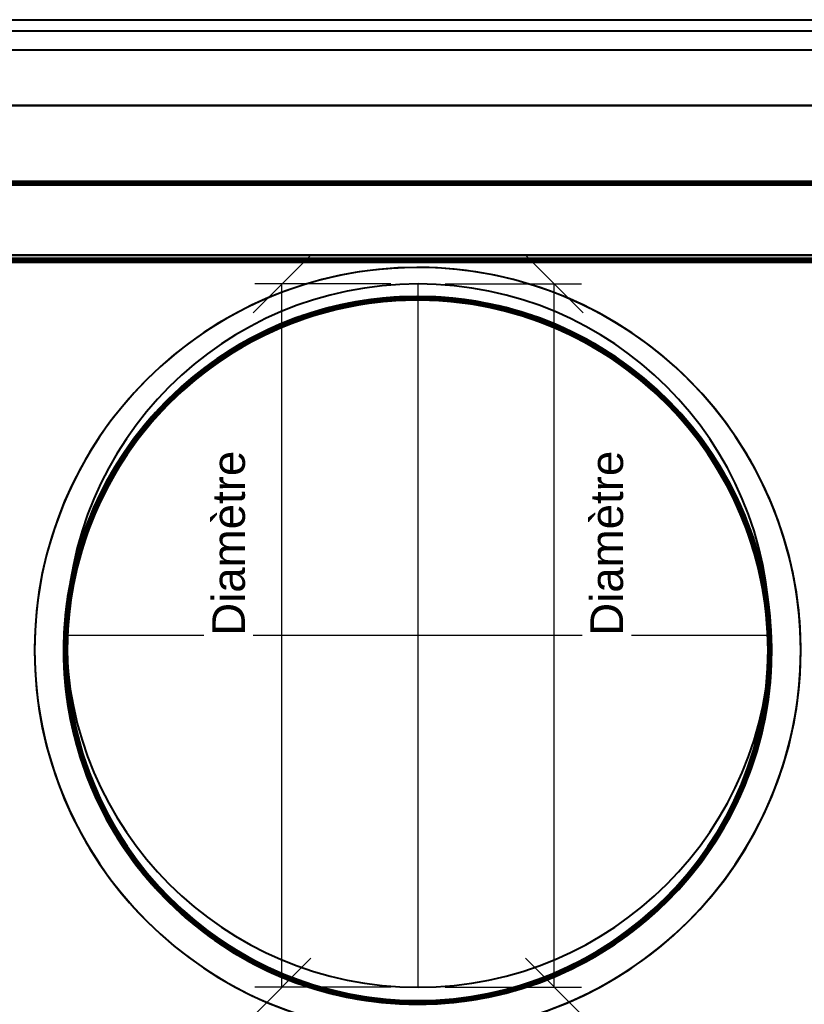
# Model space of a CAD drawing. Header units: millimetres. Extents: x -1442 to 3067, y -120 to 1046.
# Tile 59 of 75: x -178 to 173, y 605 to 1046. Entities that reach past the tile are written whole.
import ezdxf

# ---------------------------------------------------------------- set-up
doc = ezdxf.new("R2010")
doc.units = ezdxf.units.MM
doc.layers.add('A-GENM', color=13, linetype='Continuous', lineweight=40)
doc.layers.add('G-IMPT', color=8, linetype='Continuous', lineweight=40)
doc.styles.add('Arial_1', font='arial.ttf', dxfattribs={"height": 14.6304})

# ---------------------------------------------------------------- blocks, each defined once
blk = doc.blocks.new('Nexa Toit - 1000-755047-Gauche')
at = {"layer": 'A-GENM'}
for p, q in [((-490, 1045.87), (490, 1045.87)), ((-490, 1045.87), (490, 1045.87)), ((-490, 1040.87), (490, 1040.87)), ((-490, 1040.87), (490, 1040.87)), ((-490, 1032.37), (490, 1032.37)), ((-490, 1032.37), (490, 1032.37)), ((490, 1007.37), (-490, 1007.37)), ((-490, 1007.37), (490, 1007.37)), ((-490, 1007.37), (490, 1007.37)), ((490, 1007.37), (-490, 1007.37)), ((-490, 973.37), (490, 973.37)), ((490, 973.37), (-490, 973.37))]:
    blk.add_line(p, q, dxfattribs=at)
blk = doc.blocks.new('Souche connecteur circulaire R23 - Souche connecteur circulaire R23-755164-Gauche')
at = {"layer": 'A-GENM'}
for start, end in [(0, 180), (360, 180), (180, 0), (180, 360)]:
    blk.add_arc((0, 770), 157.5, start, end, dxfattribs=at)
blk = doc.blocks.new('Souche connecteur circulaire R23 - Souche connecteur circulaire R23-755166-Gauche')
at = {"layer": 'A-GENM'}
for start, end in [(360, 180), (0, 180), (180, 360), (180, 0)]:
    blk.add_arc((0, 770), 157.5, start, end, dxfattribs=at)
blk = doc.blocks.new('NEXA 1000 CALQUES_dwg-755156-Gauche')
at = {"layer": 'G-IMPT'}
for p, q in [((332.4, 973.37), (-368.4, 973.37)), ((332.4, 938.37), (-368.4, 938.37)), ((-367.9, 938.37), (331.9, 938.37)), ((331.9, 937.87), (-367.9, 937.87)), ((-2.1, 938.87), (-2.1, 938.37)), ((-2.1, 938.87), (-2.1, 938.37)), ((-0.5, 938.87), (-2.1, 938.87)), ((1.1, 938.87), (-2.1, 938.87)), ((-0.5, 938.87), (-2.1, 938.87)), ((1.1, 938.87), (-2.1, 938.87)), ((-2.1, 938.87), (-0.5, 938.87)), ((-2.1, 938.87), (-0.5, 938.87)), ((-0.5, 938.37), (-2.1, 938.37)), ((-0.5, 938.37), (-2.1, 938.37)), ((-2.1, 938.37), (-0.5, 938.37)), ((-2.1, 938.37), (1.1, 938.37)), ((-2.1, 938.37), (-0.5, 938.37)), ((-2.1, 938.37), (1.1, 938.37)), ((1.1, 938.87), (-0.5, 938.87)), ((1.1, 938.87), (-0.5, 938.87)), ((-0.5, 938.87), (1.1, 938.87)), ((-0.5, 938.87), (1.1, 938.87)), ((1.1, 938.37), (-0.5, 938.37)), ((1.1, 938.37), (-0.5, 938.37)), ((-0.5, 938.37), (1.1, 938.37)), ((-0.5, 938.37), (1.1, 938.37)), ((1.1, 938.37), (1.1, 938.87)), ((1.1, 938.37), (1.1, 938.87)), ((60.79, 938.87), (60.79, 938.37)), ((64.04, 938.87), (60.79, 938.87)), ((67.29, 938.87), (60.79, 938.87)), ((60.79, 938.87), (64.04, 938.87)), ((64.04, 938.37), (60.79, 938.37)), ((60.79, 938.37), (67.29, 938.37)), ((60.79, 938.37), (64.04, 938.37)), ((67.29, 938.87), (64.04, 938.87)), ((64.04, 938.87), (67.29, 938.87)), ((67.29, 938.37), (64.04, 938.37)), ((64.04, 938.37), (67.29, 938.37)), ((67.29, 938.37), (67.29, 938.87))]:
    blk.add_line(p, q, dxfattribs=at)
at = {"layer": 'G-IMPT', "flags": 128}
for points in [[(-368.4, 973.37), (-193.2, 973.37), (-18, 973.37), (157.2, 973.37), (332.4, 973.37)], [(332.4, 973.37), (157.2, 973.37), (-18, 973.37), (-193.2, 973.37), (-368.4, 973.37)], [(332.4, 973.37), (157.2, 973.37), (-18, 973.37), (-193.2, 973.37), (-368.4, 973.37)], [(-368.4, 973.37), (-193.2, 973.37), (-18, 973.37), (157.2, 973.37), (332.4, 973.37)], [(-368.4, 972.87), (-193.2, 972.87), (-18, 972.87), (157.2, 972.87), (332.4, 972.87)], [(332.4, 972.87), (157.2, 972.87), (-18, 972.87), (-193.2, 972.87), (-368.4, 972.87)], [(332.4, 972.77), (157.2, 972.77), (-18, 972.77), (-193.2, 972.77), (-368.4, 972.77)], [(-368.4, 972.77), (-193.2, 972.77), (-18, 972.77), (157.2, 972.77), (332.4, 972.77)], [(-368.4, 972.77), (-193.2, 972.77), (-18, 972.77), (157.2, 972.77), (332.4, 972.77)], [(332.4, 972.77), (157.2, 972.77), (-18, 972.77), (-193.2, 972.77), (-368.4, 972.77)], [(332.4, 972.77), (157.2, 972.77), (-18, 972.77), (-193.2, 972.77), (-368.4, 972.77)], [(-368.4, 972.77), (-193.2, 972.77), (-18, 972.77), (157.2, 972.77), (332.4, 972.77)], [(-368, 972.87), (-193, 972.87), (-18, 972.87), (157, 972.87), (332, 972.87)], [(332, 972.87), (157, 972.87), (-18, 972.87), (-193, 972.87), (-368, 972.87)], [(-368, 972.87), (-193, 972.87), (-18, 972.87), (157, 972.87), (332, 972.87)], [(332, 972.87), (157, 972.87), (-18, 972.87), (-193, 972.87), (-368, 972.87)], [(331.9, 971.87), (156.95, 971.87), (-18, 971.87), (-192.95, 971.87), (-367.9, 971.87)], [(-367.9, 971.87), (-192.95, 971.87), (-18, 971.87), (156.95, 971.87), (331.9, 971.87)], [(331.9, 971.87), (156.95, 971.87), (-18, 971.87), (-192.95, 971.87), (-367.9, 971.87)], [(-367.9, 971.87), (-192.95, 971.87), (-18, 971.87), (156.95, 971.87), (331.9, 971.87)], [(-367.9, 971.87), (-192.95, 971.87), (-18, 971.87), (156.95, 971.87), (331.9, 971.87)], [(331.9, 971.87), (156.95, 971.87), (-18, 971.87), (-192.95, 971.87), (-367.9, 971.87)], [(331.9, 971.87), (156.95, 971.87), (-18, 971.87), (-192.95, 971.87), (-367.9, 971.87)], [(-367.9, 971.87), (-192.95, 971.87), (-18, 971.87), (156.95, 971.87), (331.9, 971.87)], [(-368.4, 940.37), (-193.2, 940.37), (-18, 940.37), (157.2, 940.37), (332.4, 940.37)], [(332.4, 940.37), (157.2, 940.37), (-18, 940.37), (-193.2, 940.37), (-368.4, 940.37)], [(332.4, 940.37), (157.2, 940.37), (-18, 940.37), (-193.2, 940.37), (-368.4, 940.37)], [(-368.4, 940.37), (-193.2, 940.37), (-18, 940.37), (157.2, 940.37), (332.4, 940.37)], [(-367.9, 940.37), (-192.95, 940.37), (-18, 940.37), (156.95, 940.37), (331.9, 940.37)], [(331.9, 940.37), (156.95, 940.37), (-18, 940.37), (-192.95, 940.37), (-367.9, 940.37)], [(331.9, 940.37), (156.95, 940.37), (-18, 940.37), (-192.95, 940.37), (-367.9, 940.37)], [(-367.9, 940.37), (-192.95, 940.37), (-18, 940.37), (156.95, 940.37), (331.9, 940.37)], [(-368.4, 938.37), (-193.2, 938.37), (-18, 938.37), (157.2, 938.37), (332.4, 938.37)], [(332.4, 938.37), (157.2, 938.37), (-18, 938.37), (-193.2, 938.37), (-368.4, 938.37)], [(332.4, 938.37), (157.2, 938.37), (-18, 938.37), (-193.2, 938.37), (-368.4, 938.37)], [(-368.4, 938.37), (-193.2, 938.37), (-18, 938.37), (157.2, 938.37), (332.4, 938.37)], [(-368.4, 937.87), (-193.2, 937.87), (-18, 937.87), (157.2, 937.87), (332.4, 937.87)], [(332.4, 937.87), (157.2, 937.87), (-18, 937.87), (-193.2, 937.87), (-368.4, 937.87)], [(332.4, 937.77), (157.2, 937.77), (-18, 937.77), (-193.2, 937.77), (-368.4, 937.77)], [(332.4, 937.77), (157.2, 937.77), (-18, 937.77), (-193.2, 937.77), (-368.4, 937.77)], [(-368.4, 937.77), (-193.2, 937.77), (-18, 937.77), (157.2, 937.77), (332.4, 937.77)], [(-368.4, 937.77), (-193.2, 937.77), (-18, 937.77), (157.2, 937.77), (332.4, 937.77)], [(-368.4, 937.77), (-193.2, 937.77), (-18, 937.77), (157.2, 937.77), (332.4, 937.77)], [(332.4, 937.77), (157.2, 937.77), (-18, 937.77), (-193.2, 937.77), (-368.4, 937.77)], [(331.9, 938.97), (156.95, 938.97), (-18, 938.97), (-192.95, 938.97), (-367.9, 938.97)], [(-367.9, 938.97), (-192.95, 938.97), (-18, 938.97), (156.95, 938.97), (331.9, 938.97)], [(331.9, 938.97), (156.95, 938.97), (-18, 938.97), (-192.95, 938.97), (-367.9, 938.97)], [(-367.9, 938.97), (-192.95, 938.97), (-18, 938.97), (156.95, 938.97), (331.9, 938.97)], [(331.9, 938.37), (156.95, 938.37), (-18, 938.37), (-192.95, 938.37), (-367.9, 938.37)], [(-367.9, 938.37), (-192.95, 938.37), (-18, 938.37), (156.95, 938.37), (331.9, 938.37)], [(-367.9, 938.37), (-192.95, 938.37), (-18, 938.37), (156.95, 938.37), (331.9, 938.37)], [(331.9, 938.37), (156.95, 938.37), (-18, 938.37), (-192.95, 938.37), (-367.9, 938.37)], [(-367.9, 938.37), (-192.95, 938.37), (-18, 938.37), (156.95, 938.37), (331.9, 938.37)], [(331.9, 938.37), (156.95, 938.37), (-18, 938.37), (-192.95, 938.37), (-367.9, 938.37)], [(-367.9, 938.37), (-192.95, 938.37), (-18, 938.37), (156.95, 938.37), (331.9, 938.37)], [(331.9, 938.37), (156.95, 938.37), (-18, 938.37), (-192.95, 938.37), (-367.9, 938.37)], [(-367.9, 937.87), (-192.95, 937.87), (-18, 937.87), (156.95, 937.87), (331.9, 937.87)], [(331.9, 937.87), (156.95, 937.87), (-18, 937.87), (-192.95, 937.87), (-367.9, 937.87)], [(331.9, 937.87), (156.95, 937.87), (-18, 937.87), (-192.95, 937.87), (-367.9, 937.87)], [(-367.9, 937.87), (-192.95, 937.87), (-18, 937.87), (156.95, 937.87), (331.9, 937.87)], [(331.9, 937.87), (156.95, 937.87), (-18, 937.87), (-192.95, 937.87), (-367.9, 937.87)], [(-367.9, 937.87), (-192.95, 937.87), (-18, 937.87), (156.95, 937.87), (331.9, 937.87)], [(-367.9, 937.87), (-192.95, 937.87), (-18, 937.87), (156.95, 937.87), (331.9, 937.87)], [(331.9, 937.87), (156.95, 937.87), (-18, 937.87), (-192.95, 937.87), (-367.9, 937.87)], [(331.9, 937.87), (156.95, 937.87), (-18, 937.87), (-192.95, 937.87), (-367.9, 937.87)], [(-367.9, 937.87), (-192.95, 937.87), (-18, 937.87), (156.95, 937.87), (331.9, 937.87)], [(331.9, 937.87), (156.95, 937.87), (-18, 937.87), (-192.95, 937.87), (-367.9, 937.87)], [(-367.9, 937.87), (-192.95, 937.87), (-18, 937.87), (156.95, 937.87), (331.9, 937.87)], [(-367.9, 937.37), (-192.95, 937.37), (-18, 937.37), (156.95, 937.37), (331.9, 937.37)], [(331.9, 937.37), (156.95, 937.37), (-18, 937.37), (-192.95, 937.37), (-367.9, 937.37)], [(-367.9, 937.37), (-192.95, 937.37), (-18, 937.37), (156.95, 937.37), (331.9, 937.37)], [(331.9, 937.37), (156.95, 937.37), (-18, 937.37), (-192.95, 937.37), (-367.9, 937.37)], [(331.9, 937.37), (156.95, 937.37), (-18, 937.37), (-192.95, 937.37), (-367.9, 937.37)], [(-367.9, 937.37), (-192.95, 937.37), (-18, 937.37), (156.95, 937.37), (331.9, 937.37)], [(331.9, 937.27), (156.95, 937.27), (-18, 937.27), (-192.95, 937.27), (-367.9, 937.27)], [(-367.9, 937.27), (-192.95, 937.27), (-18, 937.27), (156.95, 937.27), (331.9, 937.27)], [(331.9, 937.27), (164.92, 937.27), (-2.05, 937.27), (-169.03, 937.27), (-336, 937.27)], [(-336, 937.27), (-169.03, 937.27), (-2.05, 937.27), (164.92, 937.27), (331.9, 937.27)], [(331.9, 937.27), (164.92, 937.27), (-2.05, 937.27), (-169.03, 937.27), (-336, 937.27)], [(-336, 937.27), (-169.03, 937.27), (-2.05, 937.27), (164.92, 937.27), (331.9, 937.27)], [(-0.2, 605.87), (-6.5, 606), (-12.79, 606.38), (-19.06, 607), (-25.3, 607.88), (-31.5, 609.01), (-37.64, 610.39), (-43.73, 612.01), (-49.75, 613.87), (-55.69, 615.97), (-61.54, 618.31), (-67.29, 620.87), (-72.94, 623.67), (-78.46, 626.69), (-83.87, 629.93), (-89.14, 633.38), (-94.26, 637.04), (-99.24, 640.9), (-104.06, 644.96), (-108.71, 649.21), (-113.19, 653.64), (-117.49, 658.25), (-121.6, 663.02), (-125.51, 667.96), (-129.23, 673.04), (-132.74, 678.27), (-136.03, 683.64), (-139.11, 689.14), (-141.97, 694.75), (-144.6, 700.48), (-147, 706.3), (-149.17, 712.22), (-151.09, 718.21), (-152.78, 724.28), (-154.22, 730.42), (-155.41, 736.6), (-156.36, 742.83), (-157.06, 749.09), (-157.5, 755.38), (-157.7, 761.67), (-157.64, 767.97), (-157.33, 774.26), (-156.77, 780.54), (-155.96, 786.78), (-154.89, 792.99), (-153.59, 799.16), (-152.03, 805.26), (-150.24, 811.3), (-148.2, 817.26), (-145.93, 823.14), (-143.42, 828.92), (-140.68, 834.59), (-137.72, 840.15), (-134.54, 845.59), (-131.15, 850.89), (-127.54, 856.06), (-123.73, 861.08), (-119.73, 865.94), (-115.53, 870.64), (-111.15, 875.16), (-106.59, 879.51), (-101.86, 883.67), (-96.97, 887.64), (-91.92, 891.41), (-86.73, 894.98), (-81.4, 898.33), (-75.93, 901.47), (-70.35, 904.39), (-64.66, 907.08), (-58.86, 909.54), (-52.97, 911.77), (-46.99, 913.76), (-40.94, 915.51), (-34.82, 917.02), (-28.65, 918.28), (-22.43, 919.3), (-16.18, 920.06), (-9.9, 920.57), (-3.61, 920.84), (-0.2, 920.87)], [(-0.2, 920.87), (6.09, 920.75), (12.38, 920.37), (18.65, 919.74), (24.89, 918.86), (31.09, 917.73), (37.23, 916.36), (43.32, 914.74), (49.34, 912.88), (55.28, 910.78), (61.13, 908.44), (66.88, 905.87), (72.53, 903.07), (78.05, 900.05), (83.46, 896.81), (88.73, 893.36), (93.85, 889.7), (98.83, 885.84), (103.65, 881.78), (108.3, 877.53), (112.78, 873.1), (117.08, 868.5), (121.19, 863.72), (125.1, 858.79), (128.82, 853.7), (132.33, 848.47), (135.62, 843.1), (138.7, 837.61), (141.56, 831.99), (144.19, 826.27), (146.59, 820.44), (148.76, 814.53), (150.68, 808.53), (152.37, 802.46), (153.81, 796.33), (155, 790.14), (155.95, 783.91), (156.65, 777.65), (157.09, 771.37), (157.29, 765.07), (157.23, 758.77), (156.92, 752.48), (156.36, 746.21), (155.55, 739.96), (154.48, 733.75), (153.18, 727.59), (151.62, 721.48), (149.83, 715.45), (147.79, 709.48), (145.52, 703.61), (143.01, 697.83), (140.27, 692.15), (137.31, 686.59), (134.13, 681.16), (130.74, 675.85), (127.13, 670.68), (123.32, 665.67), (119.32, 660.8), (115.12, 656.11), (110.74, 651.58), (106.18, 647.23), (101.45, 643.07), (96.56, 639.1), (91.51, 635.33), (86.32, 631.77), (80.99, 628.41), (75.52, 625.27), (69.94, 622.36), (64.25, 619.66), (58.45, 617.2), (52.56, 614.97), (46.58, 612.98), (40.53, 611.23), (34.41, 609.72), (28.24, 608.46), (22.02, 607.45), (15.77, 606.68), (9.49, 606.17), (3.2, 605.91), (-0.2, 605.87)]]:
    blk.add_lwpolyline(points, dxfattribs=at)
at = {"layer": 'G-IMPT'}
for radius, start, end in [(171.5, 67.5517, 247.5517), (171.5, 67.5517, 247.5517), (171.5, 67.5517, 247.5517), (171.5, 0, 180), (171.5, 0, 180), (171.5, 0, 180), (171.5, 360, 180), (171.5, 360, 180), (158.5, 0, 180), (158.5, 360, 180), (158.5, 0, 180), (158.5, 360, 180), (158.5, 0, 180), (158.5, 0, 180), (158.5, 90, 247.5517), (158.5, 90, 247.5517), (158.5, 67.5517, 247.5517), (158.5, 67.5517, 247.5517), (158.5, 67.5517, 247.5517), (158.5, 67.5517, 247.5517), (158.5, 90, 270), (158.5, 90, 270), (158.5, 90, 180), (158.5, 0, 180), (158.5, 0, 180), (158.5, 360, 180), (158.5, 90, 180), (158.5, 90, 180), (158.5, 360, 180), (158.5, 90, 270), (158.5, 90, 270), (158.5, 337.5517, 157.5517), (171.5, 247.5517, 67.5517), (171.5, 247.5517, 67.5517), (158.5, 269.9982, 90.0018), (158.5, 269.9982, 90.0018), (158.5, 269.9982, 90.0018), (158.5, 269.9982, 90.0018), (158.5, 270, 90), (158.5, 269.9982, 90.0018), (158.5, 269.9982, 90.0018), (158.5, 269.9982, 90.0018), (158.5, 269.9982, 90.0018), (171.5, 360, 67.5517), (157.91, 67.5517, 247.5517), (157.91, 67.5517, 247.5517), (157.91, 67.5517, 247.5517), (157.91, 67.5517, 247.5517), (157.91, 360, 180), (157.91, 0, 180), (157.91, 360, 180), (157.91, 0, 180), (157.5, 67.5517, 247.5517), (157.5, 67.5517, 247.5517), (157.5, 67.5517, 247.5517), (157.5, 90, 270), (157.5, 0, 180), (157.5, 360, 180), (157.5, 360, 180), (157.47, 67.5517, 247.5517), (157.47, 67.5517, 247.5517), (157.47, 67.5517, 247.5517), (157.47, 67.5517, 247.5517), (157.47, 360, 180), (157.47, 0, 180), (157.47, 360, 180), (157.47, 0, 180), (156.87, 67.5517, 247.5517), (156.87, 67.5517, 247.5517), (156.87, 67.5517, 247.5517), (156.87, 67.5517, 247.5517), (156.87, 67.5517, 247.5517), (156.87, 67.5517, 247.5517), (156.87, 360, 180), (156.87, 90, 270), (156.87, 0, 180), (156.87, 90, 180), (156.87, 90, 180), (156.87, 0, 180), (156.87, 0, 180), (156.87, 360, 180), (157.5, 67.5517, 157.5517), (156.87, 337.5517, 157.5517), (156.87, 67.5517, 157.5517), (157.5, 360, 90), (156.87, 270, 90), (156.87, 360, 90), (156.87, 360, 90), (158.5, 247.5517, 67.5517), (158.5, 247.5517, 67.5517), (158.5, 247.5517, 67.5517), (158.5, 247.5517, 67.5517), (157.91, 247.5517, 67.5517), (157.91, 247.5517, 67.5517), (157.91, 247.5517, 67.5517), (157.91, 247.5517, 67.5517), (157.5, 247.5517, 67.5517), (157.5, 247.5517, 67.5517), (157.5, 247.5517, 67.5517), (157.47, 247.5517, 67.5517), (157.47, 247.5517, 67.5517), (157.47, 247.5517, 67.5517), (157.47, 247.5517, 67.5517), (157.5, 337.5517, 67.5517), (156.87, 247.5517, 67.5517), (156.87, 247.5517, 67.5517), (156.87, 247.5517, 67.5517), (156.87, 247.5517, 67.5517), (156.87, 247.5517, 67.5517), (156.87, 337.5517, 67.5517), (156.87, 337.5517, 67.5517), (158.5, 157.5517, 180), (157.5, 157.5517, 337.5517), (156.87, 157.5517, 337.5517), (156.87, 157.5517, 247.5517), (171.5, 180, 0), (171.5, 180, 0), (171.5, 180, 360), (171.5, 180, 0), (171.5, 180, 360), (158.5, 180, 360), (158.5, 180, 0), (158.5, 180, 0), (158.5, 180, 360), (158.5, 180, 0), (158.5, 180, 0), (158.5, 180, 337.5517), (158.5, 180, 270), (158.5, 180, 0), (158.5, 180, 270), (158.5, 180, 270), (158.5, 180, 360), (158.5, 180, 0), (158.5, 180, 360), (157.91, 180, 360), (157.91, 180, 360), (157.91, 180, 0), (157.91, 180, 0), (157.5, 180, 0), (157.5, 180, 0), (157.5, 180, 360), (157.47, 180, 360), (157.47, 180, 360), (157.47, 180, 0), (157.47, 180, 0), (156.87, 180, 360), (156.87, 180, 360), (156.87, 180, 270), (156.87, 180, 360), (156.87, 180, 0), (156.87, 180, 360), (156.87, 180, 0), (171.5, 247.5517, 360), (157.5, 270, 360), (156.87, 270, 0), (156.87, 247.5517, 337.5517), (156.87, 247.5517, 337.5517), (158.5, 247.5517, 270), (158.5, 247.5517, 270)]:
    blk.add_arc((-0.2, 763.37), radius, start, end, dxfattribs=at)

msp = doc.modelspace()

# ---------------------------------------------------------------- linework, layer by layer
at = {"color": 1, "lineweight": 30}
for p, q in [((-48.02, 940.44), (-73.9, 914.56)), ((48.02, 940.44), (73.9, 914.56)), ((-12.19, 927.5), (-73.15, 927.5)), ((-60.96, 612.5), (-60.96, 927.5)), ((12.19, 927.5), (73.15, 927.5)), ((60.96, 612.5), (60.96, 927.5)), ((-48.02, 625.44), (-73.9, 599.56)), ((48.02, 625.44), (73.9, 599.56)), ((-12.19, 612.5), (-73.15, 612.5)), ((12.19, 612.5), (73.15, 612.5))]:
    msp.add_line(p, q, dxfattribs=at)
at = {"color": 94, "lineweight": 30}
for p, q in [((0, 612.5), (0, 927.5)), ((157.5, 770), (-157.5, 770))]:
    msp.add_line(p, q, dxfattribs=at)
at = {"color": 5, "lineweight": 30}
msp.add_polyline3d([(0, 770, 0), (0, 770, 0), (0, 770, 0), (0, 770, 0)], dxfattribs=at)
msp.add_polyline3d([(0, 770, 0), (0, 770, 0), (0, 770, 0), (0, 770, 0)], dxfattribs=at)
at = {"color": 94, "lineweight": 30}
msp.add_circle((0, 770), 157.5, dxfattribs=at)

# ---------------------------------------------------------------- block references
at = {"layer": 'A-GENM'}
for name in ['Nexa Toit - 1000-755047-Gauche', 'Souche connecteur circulaire R23 - Souche connecteur circulaire R23-755164-Gauche', 'Souche connecteur circulaire R23 - Souche connecteur circulaire R23-755166-Gauche']:
    msp.add_blockref(name, (0, 0), dxfattribs=at)
at = {"layer": 'G-IMPT'}
msp.add_blockref('NEXA 1000 CALQUES_dwg-755156-Gauche', (0, 0), dxfattribs=at)

# ---------------------------------------------------------------- next in the draw order: texts
at = {"color": 5, "lineweight": 30, "insert": (-92.15, 811.34), "char_height": 14.63, "width": 99.2058, "attachment_point": 2, "rotation": 90, "line_spacing_factor": 0.941778, "style": 'Arial_1', "bg_fill": 3, "box_fill_scale": 1.25, "bg_fill_color": 256, "bg_fill_true_color": 13158600, "bg_fill_transparency": 0}
msp.add_mtext('Diamètre', dxfattribs=at)

# ---------------------------------------------------------------- next in the draw order: linework, layer by layer
at = {"color": 94, "lineweight": 30}
msp.add_circle((0, 770), 157.5, dxfattribs=at)

# ---------------------------------------------------------------- next in the draw order: texts
at = {"color": 5, "lineweight": 30, "insert": (77.12, 811.34), "char_height": 14.63, "width": 99.2058, "attachment_point": 2, "rotation": 90, "line_spacing_factor": 0.941778, "style": 'Arial_1', "bg_fill": 3, "box_fill_scale": 1.25, "bg_fill_color": 256, "bg_fill_true_color": 13158600, "bg_fill_transparency": 0}
msp.add_mtext('Diamètre', dxfattribs=at)

doc.saveas('drawing.dxf')
